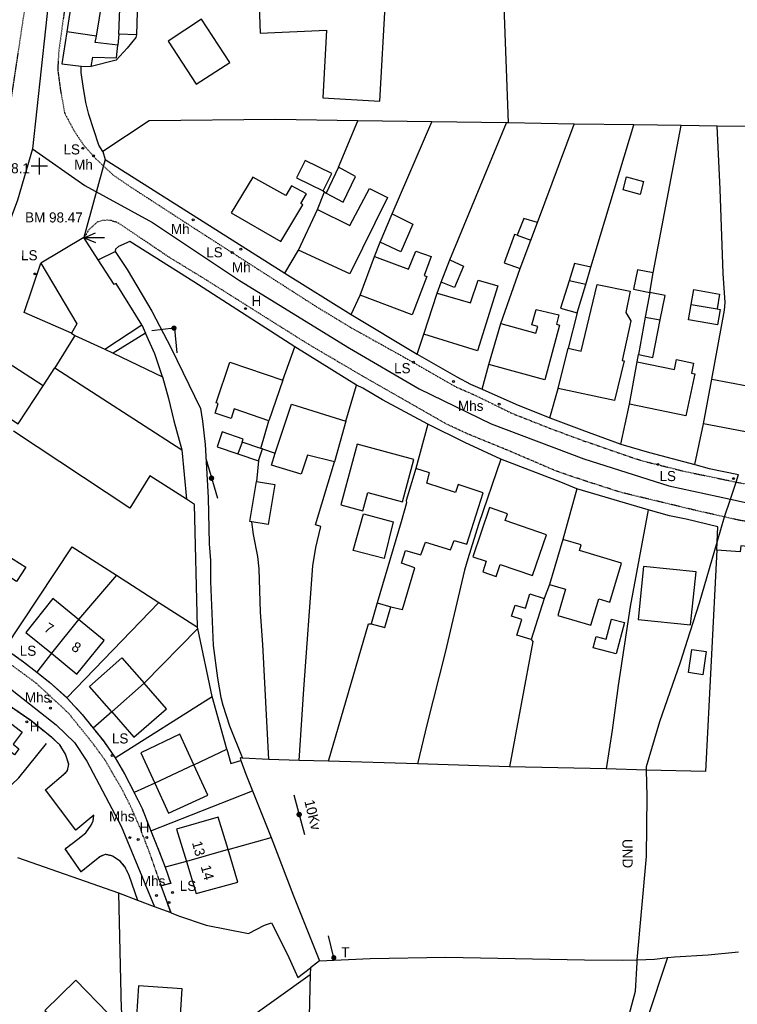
# Model space of a CAD drawing. Header units: metres. Extents: x 611948 to 1225781, y 656699 to 1316021.
# Tile 19 of 169: x 612348 to 612491, y 657857 to 658052. Entities that reach past the tile are written whole.
import ezdxf

# ---------------------------------------------------------------- set-up
doc = ezdxf.new("R2010")
doc.units = ezdxf.units.M
doc.linetypes.add('4696-16$0$PECK', pattern=[0.2, 0.1, -0.1])
for name, color, linetype in [('4696-16$0$BLD_INN_W', 253, 'Continuous'), ('4696-16$0$BLD_OTL_P', 253, 'Continuous'), ('4696-16$0$BLD_OTL_S', 253, 'Continuous'), ('4696-16$0$GEN_LIN_D', 253, 'Continuous'), ('4696-16$0$GEN_PCK_D', 253, '4696-16$0$PECK'), ('4696-16$0$GL_HS_OTL', 253, 'Continuous'), ('4696-16$0$HT_CTRL', 253, 'Continuous'), ('4696-16$0$OTHER_SYM', 253, 'Continuous'), ('4696-16$0$POLE_SYMB', 253, 'Continuous'), ('4696-16$0$ROADS', 253, 'Continuous'), ('4696-16$0$ROADS_CTR', 253, 'Continuous'), ('4696-16$0$ROADS_PCK', 253, '4696-16$0$PECK'), ('4696-16$0$TOWNLAND', 253, 'Continuous')]:
    doc.layers.add(name, color=color, linetype=linetype)
doc.styles.add('4696-16$0$STANDARD', font='txt')

# ---------------------------------------------------------------- blocks, each defined once
blk = doc.blocks.new('4696-16$0$13', base_point=(160450.170478, 242323.105036))
blk.add_circle((160450.170478, 242323.105036), 0.187958)
blk = doc.blocks.new('4696-16$0$37', base_point=(145.909475, 308.83511))
blk.add_line((145.962562, 308.791096), (150.424369, 308.791096))
at = {"const_width": 0.51646}
blk.add_lwpolyline([(145.704332, 308.791096, 1), (146.220792, 308.791096, 1)], format="xyb", close=True, dxfattribs=at)
blk = doc.blocks.new('4696-16$0$36', base_point=(144.988486, 310.919762))
blk.add_line((140.875383, 310.92339), (149.050238, 310.92339))
at = {"const_width": 0.539928}
blk.add_lwpolyline([(144.673376, 310.923808, 1), (145.213304, 310.923808, 1)], format="xyb", close=True, dxfattribs=at)
blk = doc.blocks.new('4696-16$0$30', base_point=(144.876269, 313.485642))
blk.add_line((144.905875, 313.497659), (149.765037, 313.497659))
blk = doc.blocks.new('4696-16$0$34', base_point=(140.879497, 309.117412))
for p, q in [((140.739761, 309.117412), (142.970666, 310.083172)), ((140.739761, 309.117412), (142.970666, 308.151652)), ((144.748461, 309.117412), (140.739761, 309.117412))]:
    blk.add_line(p, q)
blk = doc.blocks.new('4696-16$0$35', base_point=(150.27109, 306.896499))
for p, q in [((151.914023, 306.896499), (148.62816, 306.896499)), ((150.27109, 308.539432), (150.27109, 305.253567))]:
    blk.add_line(p, q)
blk = doc.blocks.new('4696-16')
at = {"layer": '4696-16$0$BLD_INN_W', "flags": 128}
for points in [[(612363.324, 658049.151), (612357.451, 658050.044)], [(612446.891, 658009.631), (612449.562, 658008.649)], [(612460.515, 657999.891), (612457.219, 658000.613)], [(612481.423, 657995.892), (612486.557, 657995.008)], [(612472.287, 657993.389), (612475.287, 657992.833)], [(612347.804, 657972.187), (612352.731, 657979.759)], [(612392.271, 657968.581), (612391.44, 657966.262)], [(612419.081, 657936.672), (612421.814, 657935.902)], [(612359.786, 657933.371), (612354.393, 657926.672)], [(612372.823, 657920.732), (612366.364, 657915.054)], [(612382.697, 657904.561), (612374.914, 657900.904)], [(612389.463, 657887.707), (612381.189, 657885.354)]]:
    blk.add_lwpolyline(points, dxfattribs=at)
at = {"layer": '4696-16$0$BLD_OTL_P', "flags": 128}
for points in [[(612448.165, 658012.97), (612446.891, 658009.631)], [(612352.731, 657979.759), (612345.598, 657984.401), (612340.67, 657976.829), (612347.804, 657972.187)]]:
    blk.add_lwpolyline(points, dxfattribs=at)
at = {"layer": '4696-16$0$BLD_OTL_S', "flags": 128}
for points in [[(612359.574, 658063.75), (612357.451, 658050.044)], [(612363.324, 658049.151), (612364.54, 658056.509), (612367.099, 658056.25), (612368.007, 658062.465), (612366.883, 658062.642)], [(612367.814, 658049.535), (612368.045, 658056.362)], [(612368.045, 658056.362), (612371.514, 658056.245), (612371.284, 658049.418)], [(612410.812, 658056.323), (612403.868, 658056.018), (612403.886, 658055.623), (612395.624, 658055.261), (612395.866, 658049.741), (612408.988, 658050.316), (612408.258, 658036.898), (612419.612, 658036.28), (612420.697, 658056.218), (612410.812, 658056.323)], [(612377.566, 658048.189), (612383.148, 658039.606), (612389.802, 658043.932), (612384.22, 658052.515), (612377.566, 658048.189)], [(612357.451, 658050.044), (612356.46, 658043.648), (612360.297, 658043.178)], [(612371.284, 658049.418), (612367.814, 658049.535)], [(612367.591, 658047.363), (612363.114, 658047.878), (612363.324, 658049.151)], [(612362.277, 658043.123), (612362.612, 658045.001), (612367.332, 658044.825), (612367.591, 658047.363)], [(612360.297, 658043.178), (612362.277, 658043.123)], [(612408.338, 658018.436), (612410.09, 658021.921), (612404.754, 658024.447), (612403.061, 658021.023), (612408.338, 658018.436)], [(612408.964, 658018.024), (612412.291, 658016.19), (612414.8, 658021.287), (612411.393, 658023.139)], [(612411.393, 658023.139), (612408.964, 658018.024)], [(612390.094, 658014.08), (612399.916, 658008.416), (612404.316, 658015.678), (612403.9, 658015.915), (612405.025, 658017.869), (612402.096, 658019.475), (612400.946, 658017.536), (612394.417, 658021.142), (612390.094, 658014.08)], [(612407.209, 658014.738), (612413.655, 658011.608), (612417.534, 658018.924), (612421.1, 658017.133), (612413.629, 658002.005), (612403.441, 658006.684)], [(612403.441, 658006.684), (612407.209, 658014.738)], [(612422.045, 658013.885), (612426.175, 658011.823), (612423.791, 658006.328), (612419.663, 658008.251)], [(612419.663, 658008.251), (612422.045, 658013.885)], [(612450.876, 658012.148), (612448.165, 658012.97)], [(612449.562, 658008.649), (612450.876, 658012.148)], [(612360.835, 658009.19), (612352.284, 658004.07)], [(612363.693, 658004.75), (612360.835, 658009.19)], [(612446.891, 658009.631), (612446.309, 658009.763), (612444.266, 658004.193), (612447.443, 658003.017)], [(612447.443, 658003.017), (612449.562, 658008.649)], [(612372.32, 657991.845), (612367.265, 658000.038), (612366.847, 657999.852), (612363.693, 658004.75)], [(612418.51, 658005.423), (612425.319, 658002.889), (612426.77, 658006.51), (612429.825, 658005.452), (612428.426, 658001.669), (612428.914, 658001.462), (612426.026, 657993.856), (612415.709, 657997.734)], [(612415.709, 657997.734), (612418.51, 658005.423)], [(612433.475, 658004.782), (612436.234, 658003.501), (612434.433, 657999.255), (612431.798, 658000.298)], [(612431.798, 658000.298), (612433.475, 658004.782)], [(612352.284, 658004.07), (612359.453, 657992.086), (612358.379, 657990.231)], [(612461.483, 658003.274), (612458.252, 658004.048), (612457.219, 658000.613)], [(612460.515, 657999.891), (612461.483, 658003.274)], [(612473.88, 658002.155), (612470.735, 658002.777), (612469.979, 657998.957), (612473.187, 657998.291)], [(612430.987, 657998.146), (612437.616, 657996.198), (612439.153, 658000.721), (612443.03, 657999.594), (612439.009, 657986.715), (612428.32, 657990.007)], [(612473.187, 657998.291), (612473.88, 658002.155)], [(612457.007, 657987.206), (612459.605, 657986.644), (612462.757, 657999.873), (612469.307, 657998.533), (612468.432, 657994.307), (612469.432, 657992.643), (612467.683, 657984.795), (612468.084, 657984.741), (612466.194, 657976.812), (612454.998, 657979.237)], [(612457.219, 658000.613), (612455.455, 657995.147), (612458.809, 657994.274)], [(612458.809, 657994.274), (612460.515, 657999.891)], [(612481.423, 657995.892), (612481.933, 657998.853), (612487.067, 657997.97), (612486.557, 657995.008)], [(612428.32, 657990.007), (612430.987, 657998.146)], [(612473.187, 657998.291), (612472.287, 657993.389)], [(612475.287, 657992.833), (612476.25, 657997.698), (612473.187, 657998.291)], [(612443.614, 657992.141), (612450.583, 657990.237), (612450.945, 657991.503), (612449.76, 657991.886), (612450.638, 657994.919), (612455.134, 657993.862), (612454.7, 657991.995), (612455.243, 657991.783), (612452.333, 657980.919), (612441.248, 657984.006)], [(612486.557, 657995.008), (612487.155, 657994.905), (612486.635, 657991.883), (612480.903, 657992.871), (612481.423, 657995.892)], [(612472.287, 657993.389), (612470.955, 657985.97)], [(612365.025, 657987.022), (612372.32, 657991.845)], [(612441.248, 657984.006), (612443.614, 657992.141)], [(612470.955, 657985.97), (612473.817, 657985.403), (612475.287, 657992.833)], [(612358.379, 657990.231), (612359.045, 657989.74)], [(612359.045, 657989.74), (612365.025, 657987.022)], [(612373.082, 657990.236), (612366.677, 657986.206)], [(612376.485, 657981.522), (612374.961, 657986.102), (612373.082, 657990.236)], [(612454.998, 657979.237), (612457.007, 657987.206)], [(612366.677, 657986.206), (612376.485, 657981.522)], [(612352.731, 657979.759), (612355.074, 657983.323)], [(612355.074, 657983.323), (612380.288, 657967.051)], [(612397.595, 657972.832), (612390.7, 657975.165), (612390.06, 657973.274), (612386.886, 657974.347), (612387.526, 657976.239), (612387.113, 657976.378), (612389.838, 657984.432), (612400.319, 657980.888)], [(612470.688, 657984.527), (612478.093, 657982.99), (612478.509, 657984.99), (612481.895, 657984.285), (612481.479, 657982.285), (612482.116, 657982.152), (612480.372, 657973.777), (612469.157, 657976.112)], [(612469.157, 657976.112), (612470.688, 657984.527)], [(612485.539, 657981.075), (612492.555, 657979.726), (612492.949, 657981.774), (612496.325, 657981.125), (612495.931, 657979.077)], [(612400.319, 657980.888), (612397.595, 657972.832)], [(612483.835, 657972.22), (612485.539, 657981.075)], [(612398.807, 657966.387), (612402.047, 657976.117), (612412.877, 657972.746)], [(612412.877, 657972.746), (612410.569, 657964.692)], [(612493.278, 657970.404), (612483.835, 657972.22)], [(612381.186, 657957.241), (612373.918, 657961.92), (612369.987, 657955.484), (612346.848, 657970.745)], [(612392.271, 657968.581), (612392.48, 657969.199), (612388.297, 657970.613), (612387.299, 657967.663), (612391.44, 657966.262)], [(612395.958, 657967.35), (612392.271, 657968.581)], [(612415.129, 657968.196), (612411.862, 657956.145), (612416.231, 657954.96), (612417.223, 657958.616), (612424.075, 657956.758), (612426.352, 657965.154), (612415.129, 657968.196)], [(612380.288, 657967.051), (612381.186, 657957.241)], [(612391.44, 657966.262), (612395.503, 657964.888)], [(612395.503, 657964.888), (612396.292, 657967.222)], [(612396.292, 657967.222), (612395.958, 657967.35)], [(612410.569, 657964.692), (612405.269, 657965.999), (612403.982, 657962.2), (612398.076, 657963.978), (612398.807, 657966.387)], [(612426.732, 657963.377), (612424.82, 657956.97), (612424.867, 657956.51), (612423.839, 657952.735), (612419.081, 657936.672)], [(612421.814, 657935.902), (612424.081, 657935.373), (612426.527, 657943.65), (612423.873, 657944.532), (612424.678, 657947.065), (612427.731, 657946.207), (612428.656, 657948.761), (612433.638, 657947.23), (612434.373, 657949.06), (612436.903, 657948.356), (612440.123, 657958.543), (612435.138, 657960.174), (612434.6, 657958.606), (612428.913, 657960.407), (612429.485, 657962.456), (612426.732, 657963.377)], [(612394.178, 657952.756), (612393.798, 657952.818), (612395.096, 657960.792)], [(612395.096, 657960.792), (612398.761, 657960.195), (612397.463, 657952.221), (612394.178, 657952.756)], [(612414.336, 657947.061), (612416.375, 657954.33), (612422.259, 657952.753), (612420.439, 657945.505), (612414.336, 657947.061)], [(612452.705, 657950.216), (612444.461, 657953.017), (612444.923, 657954.375), (612441.367, 657955.583), (612438.058, 657945.838), (612440.742, 657944.926), (612440.023, 657942.81), (612442.684, 657941.906), (612443.488, 657944.272), (612449.942, 657942.081), (612452.705, 657950.216)], [(612455.924, 657949.258), (612453.285, 657940.345)], [(612453.285, 657940.345), (612456.465, 657939.403), (612454.92, 657934.184), (612461.517, 657932.23), (612463.063, 657937.45), (612465.252, 657936.801), (612467.556, 657944.579), (612459.223, 657947.047), (612459.559, 657948.183), (612455.924, 657949.258)], [(612345.528, 657946.161), (612349.292, 657943.741), (612347.467, 657940.905), (612343.704, 657943.325), (612345.528, 657946.161)], [(612482.388, 657942.84), (612471.97, 657943.927), (612470.869, 657933.391), (612481.287, 657932.302), (612482.388, 657942.84)], [(612449.62, 657929.414), (612446.811, 657930.303), (612447.789, 657933.387), (612445.765, 657934.029), (612446.469, 657936.25), (612448.494, 657935.609), (612449.394, 657938.448), (612452.201, 657937.558)], [(612359.786, 657933.371), (612354.684, 657937.524), (612349.318, 657930.804), (612354.393, 657926.672)], [(612419.081, 657936.672), (612417.86, 657932.546)], [(612452.201, 657937.558), (612449.62, 657929.414)], [(612417.86, 657932.546), (612420.57, 657931.823), (612421.814, 657935.902)], [(612359.786, 657933.371), (612354.393, 657926.672)], [(612354.393, 657926.672), (612359.469, 657922.541), (612364.888, 657929.218), (612359.786, 657933.371)], [(612468.149, 657932.765), (612466.506, 657926.559), (612461.923, 657927.773), (612462.523, 657930.038), (612464.53, 657929.507), (612465.574, 657933.448), (612468.149, 657932.765)], [(612484.396, 657927.028), (612483.739, 657922.429), (612480.858, 657922.841), (612481.515, 657927.439), (612484.396, 657927.028)], [(612366.364, 657915.054), (612361.979, 657920.066), (612368.403, 657925.784), (612372.823, 657920.732)], [(612366.364, 657915.054), (612370.748, 657910.043), (612377.244, 657915.679), (612372.823, 657920.732)], [(612372.823, 657920.732), (612366.364, 657915.054)], [(612343.849, 657914.631), (612348.603, 657910.996), (612346.782, 657908.618), (612347.945, 657907.731), (612347.061, 657906.52), (612345.87, 657907.427), (612343.318, 657904.092), (612338.637, 657907.663)], [(612382.697, 657904.561), (612379.915, 657910.618), (612372.165, 657906.887), (612374.914, 657900.904)], [(612374.914, 657900.904), (612377.662, 657894.921), (612385.48, 657898.504), (612382.697, 657904.561)], [(612382.697, 657904.561), (612374.914, 657900.904)], [(612389.463, 657887.707), (612387.511, 657894.163), (612379.26, 657891.736), (612381.189, 657885.354)], [(612389.463, 657887.707), (612381.189, 657885.354)], [(612381.189, 657885.354), (612383.119, 657878.972), (612391.415, 657881.25), (612389.463, 657887.707)], [(612365.658, 657855.201), (612359.238, 657861.777), (612353.122, 657855.805), (612353.551, 657855.365), (612351.366, 657853.231), (612357.364, 657847.086), (612359.398, 657849.072), (612360.316, 657848.132), (612364.026, 657851.754), (612363.099, 657852.703), (612365.658, 657855.201)], [(612379.851, 657851.725), (612380.387, 657860.098), (612371.706, 657860.654), (612371.124, 657851.571), (612374.823, 657851.334), (612374.747, 657850.143), (612379.729, 657849.824), (612379.851, 657851.725)]]:
    blk.add_lwpolyline(points, dxfattribs=at)
at = {"layer": '4696-16$0$GEN_LIN_D', "flags": 128}
for points in [[(612444.17, 658056.943), (612445.097, 658031.941)], [(612367.814, 658049.535), (612367.591, 658047.363)], [(612371.284, 658049.418), (612371.147, 658048.888), (612369.406, 658046.793), (612367.232, 658044.411), (612362.277, 658043.123)], [(612364.577, 658026.267), (612363.798, 658027.5), (612361.82, 658033.603), (612361.254, 658035.973), (612360.69, 658039.243), (612360.338, 658041.917), (612360.297, 658043.178)], [(612415.246, 658032.335), (612398.918, 658032.607), (612373.835, 658032.338), (612364.577, 658026.267)], [(612411.393, 658023.139), (612415.246, 658032.335)], [(612429.933, 658032.12), (612415.246, 658032.335)], [(612422.045, 658013.885), (612429.933, 658032.12)], [(612444.779, 658031.947), (612429.933, 658032.12)], [(612433.475, 658004.782), (612444.779, 658031.947)], [(612445.097, 658031.941), (612444.779, 658031.947)], [(612458.206, 658031.694), (612445.097, 658031.941)], [(612450.876, 658012.148), (612458.206, 658031.694)], [(612470.01, 658031.579), (612458.206, 658031.694)], [(612461.483, 658003.274), (612470.01, 658031.579)], [(612479.395, 658031.45), (612470.01, 658031.579)], [(612473.88, 658002.155), (612479.395, 658031.45)], [(612486.579, 658031.31), (612479.395, 658031.45)], [(612485.539, 657981.075), (612488.009, 657994.781), (612488.167, 657996.304), (612487.747, 658002.06), (612487.174, 658018.796), (612486.579, 658031.31)], [(612492.172, 658031.248), (612486.579, 658031.31)], [(612364.577, 658026.267), (612365.1, 658024.653)], [(612365.1, 658024.653), (612400.764, 658002.085)], [(612407.209, 658014.738), (612408.641, 658018.26)], [(612408.338, 658018.436), (612408.641, 658018.26)], [(612408.641, 658018.26), (612408.964, 658018.024)], [(612402.709, 657987.489), (612382.703, 658000.393), (612369.968, 658008.418), (612367.742, 658007.426), (612367.149, 658006.857), (612367.076, 658006.396)], [(612400.764, 658002.085), (612403.441, 658006.684)], [(612418.51, 658005.423), (612419.663, 658008.251)], [(612363.693, 658004.75), (612367.076, 658006.396)], [(612367.076, 658006.396), (612369.446, 658002.829), (612374.362, 657994.595), (612378.146, 657987.206), (612383.975, 657975.224), (612384.41, 657972.728), (612384.895, 657968.095), (612385.502, 657957.601), (612385.69, 657948.381), (612385.976, 657945.104), (612386.015, 657940.903), (612386.511, 657928.247), (612387.362, 657921.738), (612388.016, 657917.905), (612388.398, 657916.371), (612389.775, 657912.269), (612392.305, 657905.862)], [(612358.379, 657990.231), (612349.007, 657994.334), (612352.284, 658004.07)], [(612443.614, 657992.141), (612447.443, 658003.017)], [(612400.764, 658002.085), (612413.942, 657993.887)], [(612430.987, 657998.146), (612431.798, 658000.298)], [(612413.942, 657993.887), (612415.709, 657997.734)], [(612413.942, 657993.887), (612427.016, 657986.027)], [(612458.809, 657994.274), (612457.007, 657987.206)], [(612372.32, 657991.845), (612373.082, 657990.236)], [(612359.045, 657989.74), (612355.074, 657983.323)], [(612427.016, 657986.027), (612428.32, 657990.007)], [(612365.025, 657987.022), (612366.677, 657986.206)], [(612400.319, 657980.888), (612402.709, 657987.489)], [(612414.957, 657979.918), (612402.709, 657987.489)], [(612427.016, 657986.027), (612434.9, 657981.536), (612437.6, 657980.114), (612439.896, 657979.086)], [(612470.688, 657984.527), (612470.955, 657985.97)], [(612439.896, 657979.086), (612441.248, 657984.006)], [(612376.485, 657981.522), (612377.646, 657977.26), (612378.71, 657972.824), (612380.288, 657967.051)], [(612412.877, 657972.746), (612414.957, 657979.918)], [(612429.129, 657972.173), (612420.14, 657976.989), (612416.206, 657979.295), (612414.957, 657979.918)], [(612453.358, 657973.432), (612454.998, 657979.237)], [(612439.896, 657979.086), (612446.599, 657976.099), (612453.358, 657973.432)], [(612467.435, 657968.187), (612469.157, 657976.112)], [(612453.358, 657973.432), (612459.714, 657971), (612467.435, 657968.187)], [(612395.958, 657967.35), (612397.595, 657972.832)], [(612429.129, 657972.173), (612426.732, 657963.377)], [(612443.63, 657965.234), (612436.462, 657968.535), (612429.129, 657972.173)], [(612482.116, 657964.131), (612483.835, 657972.22)], [(612467.435, 657968.187), (612473.12, 657966.526), (612482.116, 657964.131)], [(612396.292, 657967.222), (612398.807, 657966.387)], [(612395.503, 657964.888), (612395.096, 657960.792)], [(612403.615, 657905.4), (612404.516, 657919.576), (612406.296, 657944.008), (612406.925, 657947.697), (612407.868, 657951.812), (612406.823, 657952.157), (612410.569, 657964.692)], [(612443.63, 657965.234), (612439.19, 657952.249), (612437.044, 657945.437), (612436.416, 657943.168), (612432.543, 657926.829), (612428.999, 657912.736), (612427.09, 657904.747)], [(612458.697, 657959.303), (612455.517, 657960.639), (612443.63, 657965.234)], [(612482.116, 657964.131), (612484.967, 657963.35), (612490.804, 657962.138)], [(612458.697, 657959.303), (612455.924, 657949.258)], [(612472.858, 657955.159), (612458.697, 657959.303)], [(612383.383, 657931.865), (612382.787, 657956.232), (612381.186, 657957.241)], [(612472.858, 657955.159), (612469.304, 657935.985), (612466.943, 657920.308), (612465.746, 657911.449), (612464.534, 657903.71)], [(612486.559, 657948.708), (612486.729, 657951.792), (612480.446, 657953.284), (612477.096, 657953.978), (612472.858, 657955.159)], [(612397.57, 657905.616), (612396.371, 657928.425), (612395.941, 657934.861), (612395.621, 657943.439), (612395.407, 657945.856), (612394.527, 657950.225), (612394.178, 657952.756)], [(612486.474, 657947.168), (612486.559, 657948.708)], [(612495.13, 657947.609), (612491.263, 657947.996), (612491.12, 657946.812), (612486.474, 657947.168)], [(612345.179, 657927.634), (612358.534, 657947.806), (612367.299, 657942.183)], [(612486.474, 657947.168), (612484.266, 657903.205), (612472.564, 657903.505)], [(612367.299, 657942.183), (612359.786, 657933.371)], [(612367.299, 657942.183), (612375.739, 657936.769)], [(612453.285, 657940.345), (612452.201, 657937.558)], [(612357.459, 657917.866), (612375.739, 657936.769)], [(612375.739, 657936.769), (612383.383, 657931.865)], [(612409.417, 657905.281), (612417.34, 657932.499), (612417.86, 657932.546)], [(612372.823, 657920.732), (612383.439, 657931.599)], [(612383.439, 657931.599), (612383.383, 657931.865)], [(612386.328, 657918.074), (612383.439, 657931.599)], [(612449.62, 657929.414), (612449.977, 657929.013), (612445.343, 657904.162)], [(612354.393, 657926.672), (612351.495, 657922.905)], [(612367.073, 657905.932), (612386.328, 657918.074)], [(612389.24, 657907.635), (612386.328, 657918.074)], [(612366.364, 657915.054), (612362.678, 657911.817)], [(612337.057, 657900.426), (612343.784, 657899.64), (612345.276, 657899.873), (612346.458, 657900.536), (612347.915, 657901.982), (612353.407, 657908.751)], [(612382.697, 657904.561), (612389.24, 657907.635)], [(612389.24, 657907.635), (612390.026, 657904.815), (612392.031, 657905.392)], [(612392.305, 657905.862), (612391.844, 657905.916), (612392.031, 657905.392)], [(612392.031, 657905.392), (612392.989, 657902.711), (612394.339, 657899.362)], [(612397.57, 657905.616), (612392.305, 657905.862)], [(612403.615, 657905.4), (612397.57, 657905.616)], [(612409.417, 657905.281), (612403.615, 657905.4)], [(612427.09, 657904.747), (612409.417, 657905.281)], [(612445.343, 657904.162), (612427.09, 657904.747)], [(612464.534, 657903.71), (612445.343, 657904.162)], [(612472.564, 657903.505), (612464.534, 657903.71)], [(612374.914, 657900.904), (612370.815, 657899.014)], [(612374.113, 657891.431), (612394.339, 657899.362)], [(612394.339, 657899.362), (612398.001, 657890.134)], [(612389.463, 657887.707), (612398.001, 657890.134)], [(612398.001, 657890.134), (612402.45, 657878.517), (612407.611, 657865.646)], [(612367.802, 657879.055), (612347.738, 657886.056)], [(612381.189, 657885.354), (612376.961, 657884.232)], [(612371.535, 657877.639), (612367.802, 657879.055)], [(612368.504, 657843.749), (612368.546, 657854.182), (612368.302, 657856.018), (612367.802, 657879.055)], [(612374.894, 657876.364), (612371.535, 657877.639)], [(612378.141, 657875.134), (612374.894, 657876.364)], [(612378.141, 657875.134), (612379.61, 657874.576), (612385.121, 657872.744), (612393.553, 657871.069), (612396.705, 657872.686), (612398.103, 657873.193), (612401.277, 657866.907), (612403.316, 657862.344), (612405.808, 657864.26)], [(612407.611, 657865.646), (612417.688, 657866.067), (612432.687, 657866.355), (612460.262, 657865.82), (612467.765, 657865.765), (612470.684, 657865.825)], [(612470.659, 657865.294), (612470.684, 657865.825)], [(612470.684, 657865.825), (612474.163, 657865.994), (612476.723, 657866.292)], [(612476.723, 657866.292), (612472.577, 657853.953), (612471.717, 657852.711)], [(612476.723, 657866.292), (612478.077, 657866.449), (612484.754, 657866.842), (612490.788, 657867.427)], [(612405.808, 657864.26), (612405.777, 657862.95)], [(612407.611, 657865.646), (612405.808, 657864.26)], [(612378.789, 657843.601), (612405.777, 657862.95)], [(612405.777, 657862.95), (612405.001, 657829.874)]]:
    blk.add_lwpolyline(points, dxfattribs=at)
at = {"layer": '4696-16$0$GEN_PCK_D', "flags": 128}
for points in [[(612371.535, 657877.639), (612369.837, 657882.591), (612368.989, 657884.323), (612368.078, 657885.4), (612366.504, 657886.442), (612365.103, 657886.766), (612363.994, 657886.306), (612360.284, 657883.296), (612357.136, 657887.88), (612359.649, 657889.754), (612361.205, 657891.035), (612362.28, 657892.53), (612362.699, 657893.45), (612362.798, 657894.566), (612359.227, 657891.557), (612353.239, 657899.551), (612357.231, 657902.996), (612357.607, 657903.412), (612357.837, 657904.651), (612357.185, 657906.643), (612356.094, 657908.494), (612354.5, 657909.942), (612350.297, 657913.309), (612316.572, 657936.447), (612313.047, 657938.747), (612310.63, 657939.85), (612308.89, 657940.175)], [(612345.179, 657927.634), (612348.83, 657924.993), (612351.495, 657922.905)], [(612351.495, 657922.905), (612354.101, 657920.863), (612357.459, 657917.866)], [(612357.459, 657917.866), (612360.494, 657914.544), (612362.678, 657911.817)], [(612362.678, 657911.817), (612364.716, 657909.274), (612367.073, 657905.932)], [(612367.073, 657905.932), (612368.913, 657902.757), (612370.815, 657899.014)], [(612370.815, 657899.014), (612372.408, 657895.879), (612374.113, 657891.431)], [(612374.113, 657891.431), (612375.754, 657887.473), (612376.961, 657884.232)], [(612376.961, 657884.232), (612378.077, 657880.997), (612376.196, 657880.548)], [(612378.141, 657875.134), (612376.196, 657880.548)]]:
    blk.add_lwpolyline(points, dxfattribs=at)
at = {"layer": '4696-16$0$GL_HS_OTL', "flags": 128}
blk.add_lwpolyline([(612468.604, 658021.235), (612471.976, 658020.316), (612471.28, 658017.758), (612467.908, 658018.676), (612468.604, 658021.235)], dxfattribs=at)
at = {"layer": '4696-16$0$ROADS', "flags": 128}
for points in [[(612359.574, 658063.75), (612357.451, 658050.044)], [(612357.451, 658050.044), (612356.46, 658043.648), (612360.297, 658043.178)], [(612364.577, 658026.267), (612363.798, 658027.5), (612361.82, 658033.603), (612361.254, 658035.973), (612360.69, 658039.243), (612360.338, 658041.917), (612360.297, 658043.178)], [(612364.577, 658026.267), (612365.1, 658024.653)], [(612365.1, 658024.653), (612360.835, 658009.19)], [(612365.1, 658024.653), (612360.835, 658009.19)], [(612365.1, 658024.653), (612400.764, 658002.085)], [(612360.835, 658009.19), (612352.284, 658004.07)], [(612363.693, 658004.75), (612360.835, 658009.19)], [(612402.709, 657987.489), (612382.703, 658000.393), (612369.968, 658008.418), (612367.742, 658007.426), (612367.149, 658006.857), (612367.076, 658006.396)], [(612363.693, 658004.75), (612367.076, 658006.396)], [(612358.379, 657990.231), (612349.007, 657994.334), (612352.284, 658004.07)], [(612400.764, 658002.085), (612413.942, 657993.887)], [(612413.942, 657993.887), (612427.016, 657986.027)], [(612359.045, 657989.74), (612355.074, 657983.323)], [(612358.379, 657990.231), (612359.045, 657989.74)], [(612414.957, 657979.918), (612402.709, 657987.489)], [(612427.016, 657986.027), (612434.9, 657981.536), (612437.6, 657980.114), (612439.896, 657979.086)], [(612352.731, 657979.759), (612345.598, 657984.401), (612340.67, 657976.829), (612347.804, 657972.187)], [(612352.731, 657979.759), (612355.074, 657983.323)], [(612429.129, 657972.173), (612420.14, 657976.989), (612416.206, 657979.295), (612414.957, 657979.918)], [(612439.896, 657979.086), (612446.599, 657976.099), (612453.358, 657973.432)], [(612453.358, 657973.432), (612459.714, 657971), (612467.435, 657968.187)], [(612443.63, 657965.234), (612436.462, 657968.535), (612429.129, 657972.173)], [(612467.435, 657968.187), (612473.12, 657966.526), (612482.116, 657964.131)], [(612458.697, 657959.303), (612455.517, 657960.639), (612443.63, 657965.234)], [(612482.116, 657964.131), (612484.967, 657963.35), (612490.804, 657962.138)], [(612472.858, 657955.159), (612458.697, 657959.303)], [(612486.559, 657948.708), (612486.729, 657951.792), (612480.446, 657953.284), (612477.096, 657953.978), (612472.858, 657955.159)], [(612486.474, 657947.168), (612486.559, 657948.708)], [(612495.13, 657947.609), (612491.263, 657947.996), (612491.12, 657946.812), (612486.474, 657947.168)], [(612371.535, 657877.639), (612369.837, 657882.591), (612368.989, 657884.323), (612368.078, 657885.4), (612366.504, 657886.442), (612365.103, 657886.766), (612363.994, 657886.306), (612360.284, 657883.296), (612357.136, 657887.88), (612359.649, 657889.754), (612361.205, 657891.035), (612362.28, 657892.53), (612362.699, 657893.45), (612362.798, 657894.566), (612359.227, 657891.557), (612353.239, 657899.551), (612357.231, 657902.996), (612357.607, 657903.412), (612357.837, 657904.651), (612357.185, 657906.643), (612356.094, 657908.494), (612354.5, 657909.942), (612350.297, 657913.309), (612316.572, 657936.447)], [(612345.179, 657927.634), (612348.83, 657924.993), (612351.495, 657922.905)], [(612351.495, 657922.905), (612354.101, 657920.863), (612357.459, 657917.866)], [(612357.459, 657917.866), (612360.494, 657914.544), (612362.678, 657911.817)], [(612362.678, 657911.817), (612364.716, 657909.274), (612367.073, 657905.932)], [(612367.073, 657905.932), (612368.913, 657902.757), (612370.815, 657899.014)], [(612370.815, 657899.014), (612372.408, 657895.879), (612374.113, 657891.431)], [(612374.113, 657891.431), (612375.754, 657887.473), (612376.961, 657884.232)], [(612376.961, 657884.232), (612378.077, 657880.997), (612376.196, 657880.548)], [(612378.141, 657875.134), (612376.196, 657880.548)], [(612374.894, 657876.364), (612371.535, 657877.639)], [(612378.141, 657875.134), (612374.894, 657876.364)]]:
    blk.add_lwpolyline(points, dxfattribs=at)
at = {"layer": '4696-16$0$ROADS_CTR', "flags": 128}
for points in [[(612360.967, 658114.318), (612359.086, 658096.248), (612354.096, 658058.635), (612350.641, 658026.779)], [(612350.641, 658026.779), (612347.654, 658016.593), (612342.891, 658003.89), (612338.409, 657993.728), (612331.966, 657982.154), (612326.643, 657972.838), (612315.158, 657957.03), (612306.088, 657946.928)], [(612350.641, 658026.779), (612361.004, 658019.486), (612374.437, 658012.194), (612391.708, 658000.679), (612413.586, 657987.246), (612427.403, 657979.187), (612441.683, 657972.193), (612460.105, 657965.285), (612476.994, 657959.912), (612489.191, 657957.26)], [(612489.191, 657957.26), (612494.648, 657956.074), (612528.807, 657952.235), (612555.29, 657954.922), (612580.937, 657956.73)], [(612306.088, 657946.928), (612345.696, 657920.051), (612355.338, 657912.484), (612359, 657908.944), (612361.441, 657905.282), (612368.276, 657892.345), (612374.894, 657876.364)]]:
    blk.add_lwpolyline(points, dxfattribs=at)
at = {"layer": '4696-16$0$ROADS_PCK', "flags": 128}
for points in [[(612394.437, 658243.251), (612389.262, 658236.951), (612382.918, 658227.486), (612380.904, 658224.046), (612379.106, 658219.711), (612377.113, 658215.211), (612373.355, 658205.775), (612370.139, 658198.251), (612368.363, 658192.855), (612367.745, 658189.642), (612367.321, 658185.693), (612366.508, 658150.147), (612366.029, 658137.654), (612364.891, 658122.007), (612363.151, 658101.328), (612361.829, 658089.999), (612358.626, 658065.309), (612356.908, 658053.794), (612355.839, 658045.971), (612355.645, 658042.546), (612356.205, 658038.395), (612357.033, 658033.85), (612358.861, 658030.425), (612360.817, 658027.502), (612363.475, 658024.572), (612366.612, 658021.632), (612370.16, 658019.2), (612385.984, 658008.943), (612406.949, 657995.504), (612413.893, 657991.297), (612424.166, 657985.575), (612434.604, 657979.594), (612438.296, 657977.985), (612445.83, 657974.31), (612453.45, 657971.297), (612459.858, 657968.919), (612467.028, 657966.438), (612471.458, 657964.942), (612479.941, 657962.825), (612490.357, 657960.656)], [(612329.102, 658094.141), (612331.514, 658114.178), (612331.784, 658115.822), (612332.295, 658116.026), (612351.653, 658113.636), (612353.167, 658113.022), (612354.97, 658111.526), (612355.891, 658110.286), (612356.449, 658108.762), (612351.589, 658071.6), (612349.819, 658060.291), (612349.271, 658055.888), (612346.105, 658034.971)], [(612490.357, 657960.656), (612494.926, 657959.735), (612503.375, 657958.317), (612511.213, 657957.508), (612523.33, 657956.862), (612534.512, 657956.858), (612543.111, 657957.025), (612551.143, 657957.64), (612558.71, 657958.387), (612567.05, 657959.529), (612574.523, 657961.073), (612590.358, 657964.621), (612605.994, 657969.225), (612620.738, 657973.351), (612637.039, 657977.707), (612655.773, 657983.45), (612662.678, 657985.364), (612666.213, 657987.753), (612672.597, 657992.818), (612675.323, 657996.692), (612676.238, 658000.011), (612676.916, 658003.285), (612677.085, 658007.989), (612676.642, 658016.403), (612674.295, 658042.605), (612673.751, 658047.527)], [(612488.027, 657953.738), (612482.399, 657955.006), (612467.515, 657958.588), (612460.019, 657960.99), (612454.428, 657962.92), (612445.304, 657966.834), (612437.083, 657970.191), (612432.711, 657972.228), (612416.276, 657981.625), (612405.117, 657988.188), (612384.824, 658000.965), (612377.879, 658005.21), (612368.037, 658011.843), (612367.489, 658012.146), (612366.301, 658012.536), (612365.367, 658012.628), (612364.432, 658012.544), (612363.457, 658012.257), (612361.765, 658010.647), (612361.19, 658009.584), (612360.835, 658009.19)], [(612589.229, 657904.951), (612590.729, 657906.901), (612581.982, 657941.827), (612581.115, 657945.767), (612580.547, 657947.21), (612579.926, 657948.194), (612579.427, 657948.79), (612578.254, 657949.804), (612575.93, 657951.204), (612575.074, 657951.562), (612573.883, 657951.889), (612572.656, 657952.04), (612571.729, 657952.034), (612570.504, 657951.869), (612557.925, 657950.983), (612542.587, 657949.682), (612537.407, 657949.374), (612530.725, 657949.259), (612514.637, 657949.954), (612506.469, 657950.691), (612498.642, 657951.731), (612490.992, 657953.07), (612488.027, 657953.738)], [(612376.196, 657880.548), (612373.942, 657886.976), (612371.99, 657892.022), (612370.242, 657896.072), (612368.479, 657899.577), (612365.093, 657905.401), (612362.597, 657908.831), (612357.788, 657914.803), (612351.426, 657920.706), (612345.782, 657924.844), (612344.973, 657925.569), (612344.674, 657926.567), (612344.857, 657927.147)]]:
    blk.add_lwpolyline(points, dxfattribs=at)
at = {"layer": '4696-16$0$TOWNLAND', "flags": 128}
for points in [[(612490.357, 657960.656), (612490.804, 657962.138)], [(612489.191, 657957.26), (612490.357, 657960.656)], [(612488.027, 657953.738), (612489.191, 657957.26)], [(612486.559, 657948.708), (612488.027, 657953.738)], [(612472.564, 657903.505), (612472.549, 657904.222), (612475.205, 657913.141), (612479.282, 657924.902), (612481.238, 657930.95), (612483.058, 657936.697), (612486.559, 657948.708)], [(612470.684, 657865.825), (612472.559, 657886.317), (612472.672, 657898.302), (612472.564, 657903.505)], [(612470.659, 657865.294), (612470.684, 657865.825)], [(612455.005, 657832.542), (612457.25, 657833.689), (612463.105, 657842.753), (612466.842, 657848.767), (612467.812, 657850.922), (612468.66, 657853.194), (612470.351, 657859.64), (612470.659, 657865.294)]]:
    blk.add_lwpolyline(points, dxfattribs=at)
at = {"layer": '4696-16$0$HT_CTRL'}
for name, p in [('4696-16$0$35', (612351.995, 658023.34)), ('4696-16$0$34', (612361.066, 658009.144))]:
    blk.add_blockref(name, p, dxfattribs=at)
at = {"layer": '4696-16$0$OTHER_SYM'}
for p in [(612362.738, 658025.418), (612382.529, 658012.697), (612391.984, 658006.898), (612392.913, 657995.073), (612434.245, 657980.608), (612443.274, 657976.101), (612489.813, 657961.336), (612354.187, 657917.093), (612354.191, 657915.769), (612349.523, 657913.067), (612369.957, 657890.083), (612371.621, 657889.725), (612373.315, 657890.096), (612375.261, 657878.598), (612377.751, 657877.21)]:
    blk.add_blockref('4696-16$0$13', p, dxfattribs=at)
at = {"layer": '4696-16$0$POLE_SYMB'}
for p in [(612360.649, 658026.899), (612390.297, 658006.225), (612351.13, 658001.959), (612426.288, 657984.475), (612474.814, 657964.167), (612366.44, 657906.409), (612378.453, 657879.198)]:
    blk.add_blockref('4696-16$0$13', p, dxfattribs=at)
for name, p, rotation in [('4696-16$0$37', (612378.793, 657991.171), 187.0920000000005), ('4696-16$0$30', (612378.793, 657991.171), 276.0960000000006), ('4696-16$0$36', (612386.194, 657961.38), 286.5120000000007), ('4696-16$0$36', (612403.592, 657894.629), 285.1480000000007), ('4696-16$0$37', (612410.433, 657866.191), 104.0430000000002)]:
    blk.add_blockref(name, p, dxfattribs=dict(at, rotation=rotation))
at = {"layer": '4696-16$0$BLD_OTL_S', "style": '4696-16$0$STANDARD'}
for s, rotation, p in [('7', -31.60001, (612352.772, 657931.18)), ('8', -31.60001, (612358.199, 657927.416)), ('13', -74.90002, (612382.286, 657889.1)), ('14', -74.90002, (612384.022, 657884.35))]:
    blk.add_text(s, height=2, rotation=rotation, dxfattribs=at).set_placement(p)
at = {"layer": '4696-16$0$HT_CTRL', "style": '4696-16$0$STANDARD'}
for s, p in [('98.1', (612344.92, 658021.942)), ('BM 98.47', (612349.17, 658012.193))]:
    blk.add_text(s, height=2, rotation=-0.1, dxfattribs=at).set_placement(p)
at = {"layer": '4696-16$0$OTHER_SYM', "style": '4696-16$0$STANDARD'}
for s, p in [('Mh', (612358.911, 658022.664)), ('Mh', (612378.123, 658009.871)), ('Mh', (612390.236, 658002.29)), ('H', (612394.12, 657995.627)), ('Mhs', (612435.118, 657974.783)), ('Mhs', (612349.126, 657916.917)), ('Mhs', (612365.835, 657893.311)), ('Mhs', (612371.964, 657880.485))]:
    blk.add_text(s, height=2, rotation=-0.1, dxfattribs=at).set_placement(p)
for p in [(612350.099, 657911.17), (612371.907, 657891.117)]:
    blk.add_text('H', height=2, dxfattribs=at).set_placement(p)
at = {"layer": '4696-16$0$POLE_SYMB', "style": '4696-16$0$STANDARD'}
for s, rotation, p in [('LS', -0.1, (612356.791, 658025.683)), ('LS', -0.1, (612348.371, 658004.679)), ('LS', -0.1, (612385.134, 658005.265)), ('LS', -0.1, (612422.43, 657982.259)), ('LS', -0.1, (612475.118, 657960.852)), ('10Kv', -76.30002, (612404.597, 657897.336)), ('T', -0.1, (612411.954, 657866.312))]:
    blk.add_text(s, height=2, rotation=rotation, dxfattribs=at).set_placement(p)
for p in [(612348.119, 657926.179), (612366.408, 657908.771), (612379.884, 657879.522)]:
    blk.add_text('LS', height=2, dxfattribs=at).set_placement(p)
at = {"layer": '4696-16$0$TOWNLAND', "style": '4696-16$0$STANDARD'}
blk.add_text('UND', height=2, rotation=-89.40002, dxfattribs=at).set_placement((612467.748, 657889.808))
blk = doc.blocks.new('OS Mapping')
blk.add_blockref('4696-16', (0, 0))

msp = doc.modelspace()

# ---------------------------------------------------------------- block references
msp.add_blockref('OS Mapping', (0, 0))

doc.saveas('drawing.dxf')
